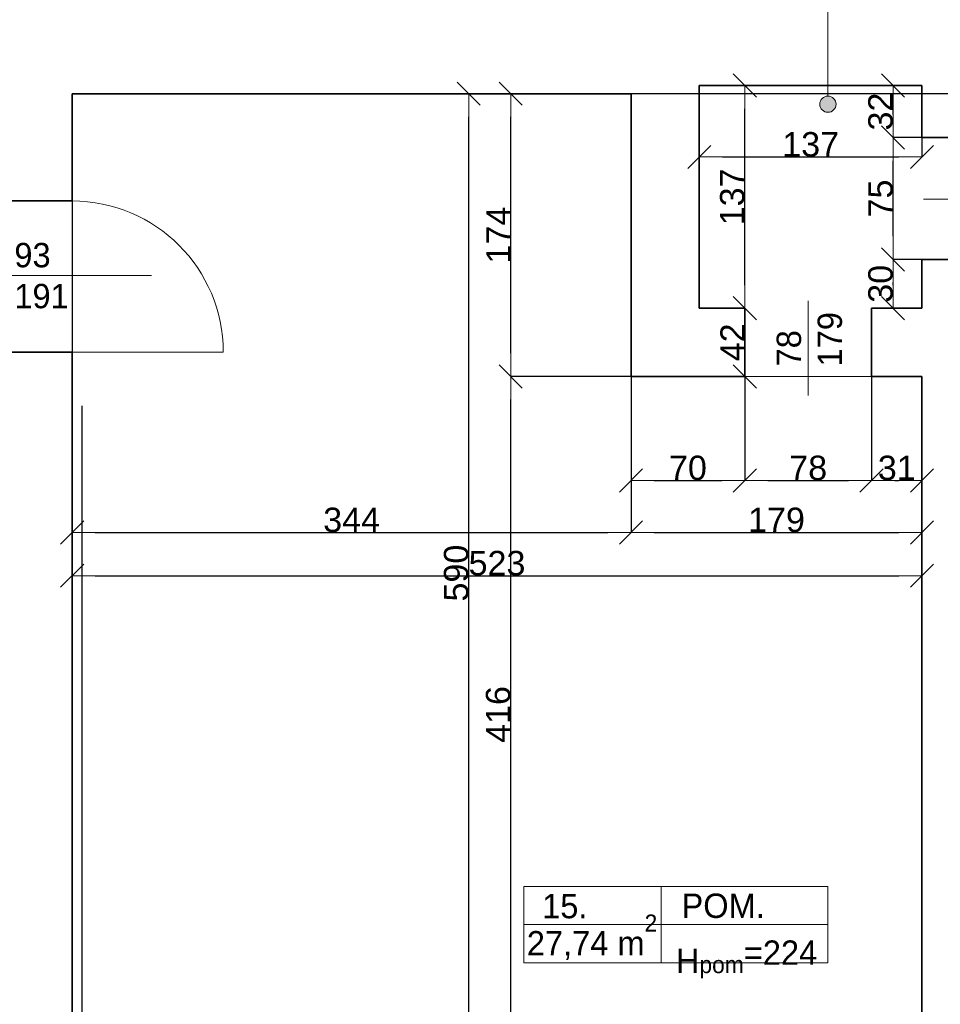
# Model space of a CAD drawing. Header units: metres. Extents: x 7506757 to 756746378, y 5735207 to 582114514.
# Tile 10 of 256: x 7534951 to 7540616, y 5795994 to 5802053. Entities that reach past the tile are written whole.
import ezdxf

# ---------------------------------------------------------------- set-up
doc = ezdxf.new("R2010")
doc.units = ezdxf.units.M
doc.header["$MEASUREMENT"] = 0
doc.header["$PDMODE"] = 2
doc.layers.get('0').update_dxf_attribs({"color": 250, "linetype": 'CONTINUOUS', "lineweight": 100, "plot": 0})
doc.layers.get('Defpoints').update_dxf_attribs({"linetype": 'CONTINUOUS'})
for name, color, linetype, lineweight in [('2D - Ogolne46', 7, 'CONTINUOUS', 18), ('7 - linia widok1', 7, 'CONTINUOUS', 13), ('ELEKTRYKA141', 7, 'CONTINUOUS', 0), ('M_OCIANA6', 5, 'CONTINUOUS', 35), ('M_OPISY1', 7, 'CONTINUOUS', 13), ('M_OPISY141', 7, 'CONTINUOUS', 0), ('opis1', 7, 'CONTINUOUS', 13)]:
    doc.layers.add(name, color=color, linetype=linetype, lineweight=lineweight)
doc.layers.add('M_OPISY', color=7, linetype='CONTINUOUS')
doc.layers.add('PWYMIAR', color=7, linetype='CONTINUOUS')
doc.styles.add('GENERATED_STYLE_1', font='arial.ttf')
doc.styles.add('GENERATED_STYLE_2', font='txt')
doc.dimstyles.new('GENERATED_STYLE__1', dxfattribs={"dimtxt": 150, "dimasz": 142.5, "dimexe": 0.18, "dimexo": 0, "dimgap": 0.09, "dimtad": 1, "dimdec": 0, "dimlfac": 0.1, "dimzin": 0, "dimdsep": 46, "dimtxsty": 'GENERATED_STYLE_1', "dimblk": 'ARROWHEAD_6', "dimblk1": 'ARROWHEAD_6', "dimblk2": 'ARROWHEAD_6', "dimcen": 0.09, "dimclrd": 251, "dimclre": 251, "dimclrt": 7, "dimazin": 0, "dimtfac": 1, "dimtdec": 4, "dimtmove": 0, "dimatfit": 3, "dimfxl": 0, "dimtolj": 1, "dimtzin": 0, "dimarcsym": 0})
doc.dimstyles.new('GENERATED_STYLE__2', dxfattribs={"dimtxt": 150, "dimasz": 142.5, "dimexe": 0.18, "dimexo": 0, "dimgap": 0.09, "dimtad": 1, "dimtih": 1, "dimtoh": 1, "dimdec": 0, "dimlfac": 0.1, "dimzin": 0, "dimdsep": 46, "dimtxsty": 'GENERATED_STYLE_1', "dimblk": 'ARROWHEAD_6', "dimblk1": 'ARROWHEAD_6', "dimblk2": 'ARROWHEAD_6', "dimcen": 0.09, "dimclrd": 251, "dimclre": 251, "dimclrt": 7, "dimazin": 0, "dimtfac": 1, "dimtdec": 4, "dimtmove": 0, "dimatfit": 3, "dimfxl": 0, "dimtolj": 1, "dimtzin": 0, "dimarcsym": 0})
doc.dimstyles.new('GENERATED_STYLE__3', dxfattribs={"dimtxt": 150, "dimasz": 142.5, "dimexe": 0.18, "dimexo": 0, "dimgap": 0.09, "dimtad": 1, "dimdec": 0, "dimlfac": 0.1, "dimzin": 0, "dimdsep": 46, "dimtxsty": 'GENERATED_STYLE_1', "dimblk": 'ARROWHEAD_6', "dimblk1": 'ARROWHEAD_6', "dimblk2": 'ARROWHEAD_6', "dimcen": 0.09, "dimclrd": 251, "dimclre": 251, "dimclrt": 7, "dimazin": 0, "dimtfac": 1, "dimtdec": 4, "dimtmove": 2, "dimatfit": 3, "dimfxl": 0, "dimtolj": 1, "dimtzin": 0, "dimarcsym": 0})
doc.dimstyles.new('GENERATED_STYLE__4', dxfattribs={"dimtxt": 150, "dimasz": 142.5, "dimexe": 0.18, "dimexo": 0, "dimgap": 0.09, "dimtad": 1, "dimtih": 1, "dimtoh": 1, "dimdec": 0, "dimlfac": 0.1, "dimzin": 0, "dimdsep": 46, "dimtxsty": 'GENERATED_STYLE_1', "dimblk": 'ARROWHEAD_6', "dimblk1": 'ARROWHEAD_6', "dimblk2": 'ARROWHEAD_6', "dimcen": 0.09, "dimclrd": 251, "dimclre": 251, "dimclrt": 7, "dimazin": 0, "dimtfac": 1, "dimtdec": 4, "dimtmove": 2, "dimatfit": 3, "dimfxl": 0, "dimtolj": 1, "dimtzin": 0, "dimarcsym": 0})

# ---------------------------------------------------------------- blocks, each defined once
blk = doc.blocks.new('Linia_18', base_point=(598796, 251956.9))
at = {"layer": 'M_OPISY1', "linetype": 'Continuous'}
blk.add_hatch(color=256, dxfattribs=at).paths.add_polyline_path([(598846, 250553.7), (598842.2, 250572.8), (598831.3, 250589), (598815.1, 250599.9), (598796, 250603.7), (598776.8, 250599.9), (598760.6, 250589), (598749.8, 250572.8), (598746, 250553.7), (598749.8, 250534.5), (598760.6, 250518.3), (598776.8, 250507.5), (598796, 250503.7), (598815.1, 250507.5), (598831.3, 250518.3), (598842.2, 250534.5)], flags=0)
blk.add_circle((598796, 250553.7), 50, dxfattribs=at)
at = {"layer": 'M_OPISY141', "linetype": 'Continuous'}
blk.add_line((598796, 251956.9), (598796, 250603.7), dxfattribs=at)
blk = doc.blocks.new('ARROWHEAD_6')
at = {"color": 0, "linetype": 'Continuous', "lineweight": 0}
for p, q in [((-0.5, -0.5), (0.5, 0.5)), ((0, 0), (-1, 0))]:
    blk.add_line(p, q, dxfattribs=at)
blk = doc.blocks.new('*D3989')
at = {"layer": 'Defpoints', "color": 0, "linetype": 'Continuous', "transparency": 16777216}
for p in [(7535273.4, 5801597.5), (7537714.4, 5801597.5), (7535273.4, 5795697.5)]:
    blk.add_point(p, dxfattribs=at)
at = {"layer": 'PWYMIAR', "color": 251, "linetype": 'Continuous', "lineweight": -2, "transparency": 16777216}
for p, q in [((7535273.4, 5801597.5), (7537714.6, 5801597.5)), ((7537714.4, 5795840), (7537714.4, 5801455)), ((7535273.4, 5795697.5), (7537714.6, 5795697.5))]:
    blk.add_line(p, q, dxfattribs=at)
at = {"layer": 'PWYMIAR', "color": 251, "linetype": 'Continuous', "lineweight": -2, "transparency": 16777216, "xscale": 142.5, "yscale": 142.5, "zscale": 142.5}
for p, rotation in [((7537714.4, 5801597.5), 90), ((7537714.4, 5795697.5), 270)]:
    blk.add_blockref('ARROWHEAD_6', p, dxfattribs=dict(at, rotation=rotation))
at = {"layer": 'PWYMIAR', "color": 7, "linetype": 'Continuous', "lineweight": 13, "transparency": 16777216, "insert": (7537637.7, 5798647.5), "char_height": 150, "attachment_point": 5, "rotation": 90, "style": 'GENERATED_STYLE_1'}
blk.add_mtext('\\A1;590', dxfattribs=at)
blk = doc.blocks.new('*D3990')
at = {"layer": 'Defpoints', "color": 0, "linetype": 'Continuous', "transparency": 16777216}
for p in [(7537972.6, 5799857.5), (7538713.4, 5799857.5), (7540503.4, 5795697.5)]:
    blk.add_point(p, dxfattribs=at)
at = {"layer": 'PWYMIAR', "color": 251, "linetype": 'Continuous', "lineweight": -2, "transparency": 16777216}
for p, q in [((7538713.4, 5799857.5), (7537972.4, 5799857.5)), ((7537972.6, 5795840), (7537972.6, 5799715)), ((7540503.4, 5795697.5), (7537972.4, 5795697.5))]:
    blk.add_line(p, q, dxfattribs=at)
at = {"layer": 'PWYMIAR', "color": 251, "linetype": 'Continuous', "lineweight": -2, "transparency": 16777216, "xscale": 142.5, "yscale": 142.5, "zscale": 142.5}
for p, rotation in [((7537972.6, 5799857.5), 90), ((7537972.6, 5795697.5), 270)]:
    blk.add_blockref('ARROWHEAD_6', p, dxfattribs=dict(at, rotation=rotation))
at = {"layer": 'PWYMIAR', "color": 7, "linetype": 'Continuous', "lineweight": 13, "transparency": 16777216, "insert": (7537895.9, 5797777.5), "char_height": 150, "attachment_point": 5, "rotation": 90, "style": 'GENERATED_STYLE_1'}
blk.add_mtext('\\A1;416', dxfattribs=at)
blk = doc.blocks.new('*D3991')
at = {"layer": 'Defpoints', "color": 0, "linetype": 'Continuous', "transparency": 16777216}
for p in [(7537972.6, 5801597.5), (7544013.4, 5801597.5), (7538713.4, 5799857.5)]:
    blk.add_point(p, dxfattribs=at)
at = {"layer": 'PWYMIAR', "color": 251, "linetype": 'Continuous', "lineweight": -2, "transparency": 16777216}
for p, q in [((7544013.4, 5801597.5), (7537972.4, 5801597.5)), ((7537972.6, 5800000), (7537972.6, 5801455)), ((7538713.4, 5799857.5), (7537972.4, 5799857.5))]:
    blk.add_line(p, q, dxfattribs=at)
at = {"layer": 'PWYMIAR', "color": 251, "linetype": 'Continuous', "lineweight": -2, "transparency": 16777216, "xscale": 142.5, "yscale": 142.5, "zscale": 142.5}
for p, rotation in [((7537972.6, 5801597.5), 90), ((7537972.6, 5799857.5), 270)]:
    blk.add_blockref('ARROWHEAD_6', p, dxfattribs=dict(at, rotation=rotation))
at = {"layer": 'PWYMIAR', "color": 7, "linetype": 'Continuous', "lineweight": 13, "transparency": 16777216, "insert": (7537897.2, 5800727.5), "char_height": 150, "attachment_point": 5, "rotation": 90, "style": 'GENERATED_STYLE_1'}
blk.add_mtext('\\A1;174', dxfattribs=at)
blk = doc.blocks.new('*D3992')
at = {"layer": 'Defpoints', "color": 0, "linetype": 'Continuous', "transparency": 16777216}
for p in [(7535273.4, 5801597.5), (7538713.4, 5799857.5), (7538713.4, 5798897.5)]:
    blk.add_point(p, dxfattribs=at)
at = {"layer": 'PWYMIAR', "color": 251, "linetype": 'Continuous', "lineweight": -2, "transparency": 16777216}
for p, q in [((7535273.4, 5801597.5), (7535273.4, 5798897.3)), ((7538713.4, 5799857.5), (7538713.4, 5798897.3)), ((7535415.9, 5798897.5), (7538570.9, 5798897.5))]:
    blk.add_line(p, q, dxfattribs=at)
at = {"layer": 'PWYMIAR', "color": 251, "linetype": 'Continuous', "lineweight": -2, "transparency": 16777216, "xscale": 142.5, "yscale": 142.5, "zscale": 142.5, "rotation": 180}
blk.add_blockref('ARROWHEAD_6', (7535273.4, 5798897.5), dxfattribs=at)
at = {"layer": 'PWYMIAR', "color": 251, "linetype": 'Continuous', "lineweight": -2, "transparency": 16777216, "xscale": 142.5, "yscale": 142.5, "zscale": 142.5}
blk.add_blockref('ARROWHEAD_6', (7538713.4, 5798897.5), dxfattribs=at)
at = {"layer": 'PWYMIAR', "color": 7, "linetype": 'Continuous', "lineweight": 13, "transparency": 16777216, "insert": (7536993.4, 5798974.2), "char_height": 150, "attachment_point": 5, "style": 'GENERATED_STYLE_1'}
blk.add_mtext('\\A1;344', dxfattribs=at)
blk = doc.blocks.new('*D3993')
at = {"layer": 'Defpoints', "color": 0, "linetype": 'Continuous', "transparency": 16777216}
for p in [(7538713.4, 5799857.5), (7540503.4, 5799857.5), (7540503.4, 5798897.5)]:
    blk.add_point(p, dxfattribs=at)
at = {"layer": 'PWYMIAR', "color": 251, "linetype": 'Continuous', "lineweight": -2, "transparency": 16777216}
for p, q in [((7538713.4, 5799857.5), (7538713.4, 5798897.3)), ((7540503.4, 5799857.5), (7540503.4, 5798897.3)), ((7538855.9, 5798897.5), (7540360.9, 5798897.5))]:
    blk.add_line(p, q, dxfattribs=at)
at = {"layer": 'PWYMIAR', "color": 251, "linetype": 'Continuous', "lineweight": -2, "transparency": 16777216, "xscale": 142.5, "yscale": 142.5, "zscale": 142.5, "rotation": 180}
blk.add_blockref('ARROWHEAD_6', (7538713.4, 5798897.5), dxfattribs=at)
at = {"layer": 'PWYMIAR', "color": 251, "linetype": 'Continuous', "lineweight": -2, "transparency": 16777216, "xscale": 142.5, "yscale": 142.5, "zscale": 142.5}
blk.add_blockref('ARROWHEAD_6', (7540503.4, 5798897.5), dxfattribs=at)
at = {"layer": 'PWYMIAR', "color": 7, "linetype": 'Continuous', "lineweight": 13, "transparency": 16777216, "insert": (7539608.4, 5798974.2), "char_height": 150, "attachment_point": 5, "style": 'GENERATED_STYLE_1'}
blk.add_mtext('\\A1;179', dxfattribs=at)
blk = doc.blocks.new('*D3994')
at = {"layer": 'Defpoints', "color": 0, "linetype": 'Continuous', "transparency": 16777216}
for p in [(7535273.4, 5801597.5), (7540503.4, 5799857.5), (7540503.4, 5798631.2)]:
    blk.add_point(p, dxfattribs=at)
at = {"layer": 'PWYMIAR', "color": 251, "linetype": 'Continuous', "lineweight": -2, "transparency": 16777216}
for p, q in [((7535273.4, 5801597.5), (7535273.4, 5798631)), ((7540503.4, 5799857.5), (7540503.4, 5798631)), ((7535415.9, 5798631.2), (7540360.9, 5798631.2))]:
    blk.add_line(p, q, dxfattribs=at)
at = {"layer": 'PWYMIAR', "color": 251, "linetype": 'Continuous', "lineweight": -2, "transparency": 16777216, "xscale": 142.5, "yscale": 142.5, "zscale": 142.5, "rotation": 180}
blk.add_blockref('ARROWHEAD_6', (7535273.4, 5798631.2), dxfattribs=at)
at = {"layer": 'PWYMIAR', "color": 251, "linetype": 'Continuous', "lineweight": -2, "transparency": 16777216, "xscale": 142.5, "yscale": 142.5, "zscale": 142.5}
blk.add_blockref('ARROWHEAD_6', (7540503.4, 5798631.2), dxfattribs=at)
at = {"layer": 'PWYMIAR', "color": 7, "linetype": 'Continuous', "lineweight": 13, "transparency": 16777216, "insert": (7537888.4, 5798707.9), "char_height": 150, "attachment_point": 5, "style": 'GENERATED_STYLE_1'}
blk.add_mtext('\\A1;523', dxfattribs=at)
blk = doc.blocks.new('*D3995')
at = {"layer": 'Defpoints', "color": 0, "linetype": 'Continuous', "transparency": 16777216}
for p in [(7538713.4, 5799857.5), (7539413.4, 5799857.5), (7539413.4, 5799217.3)]:
    blk.add_point(p, dxfattribs=at)
at = {"layer": 'PWYMIAR', "color": 251, "linetype": 'Continuous', "lineweight": -2, "transparency": 16777216}
for p, q in [((7538713.4, 5799857.5), (7538713.4, 5799217.1)), ((7539413.4, 5799857.5), (7539413.4, 5799217.1)), ((7538855.9, 5799217.3), (7539270.9, 5799217.3))]:
    blk.add_line(p, q, dxfattribs=at)
at = {"layer": 'PWYMIAR', "color": 251, "linetype": 'Continuous', "lineweight": -2, "transparency": 16777216, "xscale": 142.5, "yscale": 142.5, "zscale": 142.5, "rotation": 180}
blk.add_blockref('ARROWHEAD_6', (7538713.4, 5799217.3), dxfattribs=at)
at = {"layer": 'PWYMIAR', "color": 251, "linetype": 'Continuous', "lineweight": -2, "transparency": 16777216, "xscale": 142.5, "yscale": 142.5, "zscale": 142.5}
blk.add_blockref('ARROWHEAD_6', (7539413.4, 5799217.3), dxfattribs=at)
at = {"layer": 'PWYMIAR', "color": 7, "linetype": 'Continuous', "lineweight": 13, "transparency": 16777216, "insert": (7539063.4, 5799294), "char_height": 150, "attachment_point": 5, "style": 'GENERATED_STYLE_1'}
blk.add_mtext('\\A1;70', dxfattribs=at)
blk = doc.blocks.new('*D3996')
at = {"layer": 'Defpoints', "color": 0, "linetype": 'Continuous', "transparency": 16777216}
for p in [(7539413.4, 5799857.5), (7540193.4, 5799857.5), (7540193.4, 5799217.3)]:
    blk.add_point(p, dxfattribs=at)
at = {"layer": 'PWYMIAR', "color": 251, "linetype": 'Continuous', "lineweight": -2, "transparency": 16777216}
for p, q in [((7539413.4, 5799857.5), (7539413.4, 5799217.1)), ((7540193.4, 5799857.5), (7540193.4, 5799217.1)), ((7539555.9, 5799217.3), (7540050.9, 5799217.3))]:
    blk.add_line(p, q, dxfattribs=at)
at = {"layer": 'PWYMIAR', "color": 251, "linetype": 'Continuous', "lineweight": -2, "transparency": 16777216, "xscale": 142.5, "yscale": 142.5, "zscale": 142.5, "rotation": 180}
blk.add_blockref('ARROWHEAD_6', (7539413.4, 5799217.3), dxfattribs=at)
at = {"layer": 'PWYMIAR', "color": 251, "linetype": 'Continuous', "lineweight": -2, "transparency": 16777216, "xscale": 142.5, "yscale": 142.5, "zscale": 142.5}
blk.add_blockref('ARROWHEAD_6', (7540193.4, 5799217.3), dxfattribs=at)
at = {"layer": 'PWYMIAR', "color": 7, "linetype": 'Continuous', "lineweight": 13, "transparency": 16777216, "insert": (7539803.4, 5799294), "char_height": 150, "attachment_point": 5, "style": 'GENERATED_STYLE_1'}
blk.add_mtext('\\A1;78', dxfattribs=at)
blk = doc.blocks.new('*D3997')
at = {"layer": 'Defpoints', "color": 0, "linetype": 'Continuous', "transparency": 16777216}
for p in [(7540193.4, 5799857.5), (7540503.4, 5799857.5), (7540503.4, 5799217.3)]:
    blk.add_point(p, dxfattribs=at)
at = {"layer": 'PWYMIAR', "color": 251, "linetype": 'Continuous', "lineweight": -2, "transparency": 16777216}
for p, q in [((7540193.4, 5799857.5), (7540193.4, 5799217.1)), ((7540503.4, 5799857.5), (7540503.4, 5799217.1)), ((7540335.9, 5799217.3), (7540360.9, 5799217.3))]:
    blk.add_line(p, q, dxfattribs=at)
at = {"layer": 'PWYMIAR', "color": 251, "linetype": 'Continuous', "lineweight": -2, "transparency": 16777216, "xscale": 142.5, "yscale": 142.5, "zscale": 142.5, "rotation": 180}
blk.add_blockref('ARROWHEAD_6', (7540193.4, 5799217.3), dxfattribs=at)
at = {"layer": 'PWYMIAR', "color": 251, "linetype": 'Continuous', "lineweight": -2, "transparency": 16777216, "xscale": 142.5, "yscale": 142.5, "zscale": 142.5}
blk.add_blockref('ARROWHEAD_6', (7540503.4, 5799217.3), dxfattribs=at)
at = {"layer": 'PWYMIAR', "color": 7, "linetype": 'Continuous', "lineweight": 13, "transparency": 16777216, "insert": (7540348.4, 5799294), "char_height": 150, "attachment_point": 5, "style": 'GENERATED_STYLE_1'}
blk.add_mtext('\\A1;31', dxfattribs=at)
blk = doc.blocks.new('*D3998')
at = {"layer": 'Defpoints', "color": 0, "linetype": 'Continuous', "transparency": 16777216}
for p in [(7540325.7, 5800577.5), (7540503.4, 5800577.5), (7540503.4, 5800277.5)]:
    blk.add_point(p, dxfattribs=at)
at = {"layer": 'PWYMIAR', "color": 251, "linetype": 'Continuous', "lineweight": -2, "transparency": 16777216}
for p, q in [((7540503.4, 5800577.5), (7540325.5, 5800577.5)), ((7540325.7, 5800420), (7540325.7, 5800435)), ((7540503.4, 5800277.5), (7540325.5, 5800277.5))]:
    blk.add_line(p, q, dxfattribs=at)
at = {"layer": 'PWYMIAR', "color": 251, "linetype": 'Continuous', "lineweight": -2, "transparency": 16777216, "xscale": 142.5, "yscale": 142.5, "zscale": 142.5}
for p, rotation in [((7540325.7, 5800577.5), 90), ((7540325.7, 5800277.5), 270)]:
    blk.add_blockref('ARROWHEAD_6', p, dxfattribs=dict(at, rotation=rotation))
at = {"layer": 'PWYMIAR', "color": 7, "linetype": 'Continuous', "lineweight": 13, "transparency": 16777216, "insert": (7540249, 5800427.5), "char_height": 150, "attachment_point": 5, "rotation": 90, "style": 'GENERATED_STYLE_1'}
blk.add_mtext('\\A1;30', dxfattribs=at)
blk = doc.blocks.new('*D3999')
at = {"layer": 'Defpoints', "color": 0, "linetype": 'Continuous', "transparency": 16777216}
for p in [(7540325.7, 5801327.5), (7540503.4, 5801327.5), (7540503.4, 5800577.5)]:
    blk.add_point(p, dxfattribs=at)
at = {"layer": 'PWYMIAR', "color": 251, "linetype": 'Continuous', "lineweight": -2, "transparency": 16777216}
for p, q in [((7540503.4, 5801327.5), (7540325.5, 5801327.5)), ((7540325.7, 5800720), (7540325.7, 5801185)), ((7540503.4, 5800577.5), (7540325.5, 5800577.5))]:
    blk.add_line(p, q, dxfattribs=at)
at = {"layer": 'PWYMIAR', "color": 251, "linetype": 'Continuous', "lineweight": -2, "transparency": 16777216, "xscale": 142.5, "yscale": 142.5, "zscale": 142.5}
for p, rotation in [((7540325.7, 5801327.5), 90), ((7540325.7, 5800577.5), 270)]:
    blk.add_blockref('ARROWHEAD_6', p, dxfattribs=dict(at, rotation=rotation))
at = {"layer": 'PWYMIAR', "color": 7, "linetype": 'Continuous', "lineweight": 13, "transparency": 16777216, "insert": (7540249.3, 5800952.5), "char_height": 150, "attachment_point": 5, "rotation": 90, "style": 'GENERATED_STYLE_1'}
blk.add_mtext('\\A1;75', dxfattribs=at)
blk = doc.blocks.new('*D4000')
at = {"layer": 'Defpoints', "color": 0, "linetype": 'Continuous', "transparency": 16777216}
for p in [(7540325.7, 5801647.5), (7540503.4, 5801647.5), (7540503.4, 5801327.5)]:
    blk.add_point(p, dxfattribs=at)
at = {"layer": 'PWYMIAR', "color": 251, "linetype": 'Continuous', "lineweight": -2, "transparency": 16777216}
for p, q in [((7540503.4, 5801647.5), (7540325.5, 5801647.5)), ((7540325.7, 5801470), (7540325.7, 5801505)), ((7540503.4, 5801327.5), (7540325.5, 5801327.5))]:
    blk.add_line(p, q, dxfattribs=at)
at = {"layer": 'PWYMIAR', "color": 251, "linetype": 'Continuous', "lineweight": -2, "transparency": 16777216, "xscale": 142.5, "yscale": 142.5, "zscale": 142.5}
for p, rotation in [((7540325.7, 5801647.5), 90), ((7540325.7, 5801327.5), 270)]:
    blk.add_blockref('ARROWHEAD_6', p, dxfattribs=dict(at, rotation=rotation))
at = {"layer": 'PWYMIAR', "color": 7, "linetype": 'Continuous', "lineweight": 13, "transparency": 16777216, "insert": (7540249, 5801487.5), "char_height": 150, "attachment_point": 5, "rotation": 90, "style": 'GENERATED_STYLE_1'}
blk.add_mtext('\\A1;32', dxfattribs=at)
blk = doc.blocks.new('*D4001')
at = {"layer": 'Defpoints', "color": 0, "linetype": 'Continuous', "transparency": 16777216}
for p in [(7539133.4, 5801647.5), (7540503.4, 5801647.5), (7540503.4, 5801208.3)]:
    blk.add_point(p, dxfattribs=at)
at = {"layer": 'PWYMIAR', "color": 251, "linetype": 'Continuous', "lineweight": -2, "transparency": 16777216}
for p, q in [((7539133.4, 5801647.5), (7539133.4, 5801208.1)), ((7540503.4, 5801647.5), (7540503.4, 5801208.1)), ((7539275.9, 5801208.3), (7540360.9, 5801208.3))]:
    blk.add_line(p, q, dxfattribs=at)
at = {"layer": 'PWYMIAR', "color": 251, "linetype": 'Continuous', "lineweight": -2, "transparency": 16777216, "xscale": 142.5, "yscale": 142.5, "zscale": 142.5, "rotation": 180}
blk.add_blockref('ARROWHEAD_6', (7539133.4, 5801208.3), dxfattribs=at)
at = {"layer": 'PWYMIAR', "color": 251, "linetype": 'Continuous', "lineweight": -2, "transparency": 16777216, "xscale": 142.5, "yscale": 142.5, "zscale": 142.5}
blk.add_blockref('ARROWHEAD_6', (7540503.4, 5801208.3), dxfattribs=at)
at = {"layer": 'PWYMIAR', "color": 7, "linetype": 'Continuous', "lineweight": 13, "transparency": 16777216, "insert": (7539818.4, 5801285), "char_height": 150, "attachment_point": 5, "style": 'GENERATED_STYLE_1'}
blk.add_mtext('\\A1;137', dxfattribs=at)
blk = doc.blocks.new('*D4002')
at = {"layer": 'Defpoints', "color": 0, "linetype": 'Continuous', "transparency": 16777216}
for p in [(7539133.4, 5800277.5), (7539413.4, 5800277.5), (7538713.4, 5799857.5)]:
    blk.add_point(p, dxfattribs=at)
at = {"layer": 'PWYMIAR', "color": 251, "linetype": 'Continuous', "lineweight": -2, "transparency": 16777216}
for p, q in [((7539133.4, 5800277.5), (7539413.6, 5800277.5)), ((7539413.4, 5800000), (7539413.4, 5800135)), ((7538713.4, 5799857.5), (7539413.6, 5799857.5))]:
    blk.add_line(p, q, dxfattribs=at)
at = {"layer": 'PWYMIAR', "color": 251, "linetype": 'Continuous', "lineweight": -2, "transparency": 16777216, "xscale": 142.5, "yscale": 142.5, "zscale": 142.5}
for p, rotation in [((7539413.4, 5800277.5), 90), ((7539413.4, 5799857.5), 270)]:
    blk.add_blockref('ARROWHEAD_6', p, dxfattribs=dict(at, rotation=rotation))
at = {"layer": 'PWYMIAR', "color": 7, "linetype": 'Continuous', "lineweight": 13, "transparency": 16777216, "insert": (7539338, 5800067.5), "char_height": 150, "attachment_point": 5, "rotation": 90, "style": 'GENERATED_STYLE_1'}
blk.add_mtext('\\A1;42', dxfattribs=at)
blk = doc.blocks.new('*D4003')
at = {"layer": 'Defpoints', "color": 0, "linetype": 'Continuous', "transparency": 16777216}
for p in [(7539133.4, 5801647.5), (7539413.4, 5801647.5), (7539133.4, 5800277.5)]:
    blk.add_point(p, dxfattribs=at)
at = {"layer": 'PWYMIAR', "color": 251, "linetype": 'Continuous', "lineweight": -2, "transparency": 16777216}
for p, q in [((7539133.4, 5801647.5), (7539413.6, 5801647.5)), ((7539413.4, 5800420), (7539413.4, 5801505)), ((7539133.4, 5800277.5), (7539413.6, 5800277.5))]:
    blk.add_line(p, q, dxfattribs=at)
at = {"layer": 'PWYMIAR', "color": 251, "linetype": 'Continuous', "lineweight": -2, "transparency": 16777216, "xscale": 142.5, "yscale": 142.5, "zscale": 142.5}
for p, rotation in [((7539413.4, 5801647.5), 90), ((7539413.4, 5800277.5), 270)]:
    blk.add_blockref('ARROWHEAD_6', p, dxfattribs=dict(at, rotation=rotation))
at = {"layer": 'PWYMIAR', "color": 7, "linetype": 'Continuous', "lineweight": 13, "transparency": 16777216, "insert": (7539336.7, 5800962.5), "char_height": 150, "attachment_point": 5, "rotation": 90, "style": 'GENERATED_STYLE_1'}
blk.add_mtext('\\A1;137', dxfattribs=at)
blk = doc.blocks.new('*D4149')
at = {"layer": 'Defpoints', "color": 0, "linetype": 'Continuous', "transparency": 16777216}
for p in [(7535333.4, 5799677), (7534383.4, 5792984.4), (7535333.4, 5789192.4)]:
    blk.add_point(p, dxfattribs=at)
at = {"layer": 'PWYMIAR', "color": 251, "linetype": 'Continuous', "lineweight": -2, "transparency": 16777216}
for p, q in [((7535333.4, 5799677), (7535333.4, 5789192.2)), ((7534383.4, 5792984.4), (7534383.4, 5789192.2)), ((7534525.9, 5789192.4), (7535190.9, 5789192.4))]:
    blk.add_line(p, q, dxfattribs=at)
at = {"layer": 'PWYMIAR', "color": 251, "linetype": 'Continuous', "lineweight": -2, "transparency": 16777216, "xscale": 142.5, "yscale": 142.5, "zscale": 142.5, "rotation": 180}
blk.add_blockref('ARROWHEAD_6', (7534383.4, 5789192.4), dxfattribs=at)
at = {"layer": 'PWYMIAR', "color": 251, "linetype": 'Continuous', "lineweight": -2, "transparency": 16777216, "xscale": 142.5, "yscale": 142.5, "zscale": 142.5}
blk.add_blockref('ARROWHEAD_6', (7535333.4, 5789192.4), dxfattribs=at)
at = {"layer": 'PWYMIAR', "color": 7, "linetype": 'Continuous', "lineweight": 13, "transparency": 16777216, "insert": (7534858.4, 5789269.1), "char_height": 150, "attachment_point": 5, "style": 'GENERATED_STYLE_1'}
blk.add_mtext('\\A1;95', dxfattribs=at)
blk = doc.blocks.new('*D4150')
at = {"layer": 'Defpoints', "color": 0, "linetype": 'Continuous', "transparency": 16777216}
for p in [(7535333.4, 5799677), (7540503.4, 5795904.4), (7540503.4, 5789192.4)]:
    blk.add_point(p, dxfattribs=at)
at = {"layer": 'PWYMIAR', "color": 251, "linetype": 'Continuous', "lineweight": -2, "transparency": 16777216}
for p, q in [((7535333.4, 5799677), (7535333.4, 5789192.2)), ((7540503.4, 5795904.4), (7540503.4, 5789192.2)), ((7535475.9, 5789192.4), (7540360.9, 5789192.4))]:
    blk.add_line(p, q, dxfattribs=at)
at = {"layer": 'PWYMIAR', "color": 251, "linetype": 'Continuous', "lineweight": -2, "transparency": 16777216, "xscale": 142.5, "yscale": 142.5, "zscale": 142.5, "rotation": 180}
blk.add_blockref('ARROWHEAD_6', (7535333.4, 5789192.4), dxfattribs=at)
at = {"layer": 'PWYMIAR', "color": 251, "linetype": 'Continuous', "lineweight": -2, "transparency": 16777216, "xscale": 142.5, "yscale": 142.5, "zscale": 142.5}
blk.add_blockref('ARROWHEAD_6', (7540503.4, 5789192.4), dxfattribs=at)
at = {"layer": 'PWYMIAR', "color": 7, "linetype": 'Continuous', "lineweight": 13, "transparency": 16777216, "insert": (7537918.4, 5789269.1), "char_height": 150, "attachment_point": 5, "style": 'GENERATED_STYLE_1'}
blk.add_mtext('\\A1;517', dxfattribs=at)

msp = doc.modelspace()

# ---------------------------------------------------------------- linework, layer by layer
at = {"layer": '7 - linia widok1', "linetype": 'Continuous'}
for p, q in [((7540513.4, 5800949), (7541417.1, 5800948.9)), ((7534713.4, 5800478.3), (7535762.3, 5800478.3)), ((7539803.4, 5799740.9), (7539803.4, 5800322.7))]:
    msp.add_line(p, q, dxfattribs=at)
at = {"layer": 'ELEKTRYKA141', "linetype": 'Continuous'}
msp.add_line((7535273.4, 5800007.5), (7536203.4, 5800007.5), dxfattribs=at)
at = {"layer": 'ELEKTRYKA141'}
msp.add_line((7539413.4, 5799857.5), (7540193.4, 5799857.5), dxfattribs=at)
at = {"layer": 'ELEKTRYKA141', "linetype": 'Continuous'}
msp.add_arc((7535273.4, 5800007.5), 930, 0, 90, dxfattribs=at)
at = {"layer": 'M_OCIANA6', "linetype": 'Continuous'}
for p, q in [((7539133.4, 5800277.5), (7539133.4, 5801647.5)), ((7539133.4, 5801647.5), (7540503.4, 5801647.5)), ((7540503.4, 5801327.5), (7540503.4, 5801647.5)), ((7535273.4, 5800937.5), (7535273.4, 5801597.5)), ((7538713.4, 5801597.5), (7535273.4, 5801597.5)), ((7535273.4, 5801597.5), (7538713.4, 5801597.5)), ((7538713.4, 5801597.5), (7538713.4, 5799857.5)), ((7540503.4, 5801327.5), (7541073.4, 5801327.5)), ((7535273.4, 5800937.5), (7534673.4, 5800937.5)), ((7540503.4, 5800577.5), (7540503.4, 5800277.5)), ((7540503.4, 5800577.5), (7541073.4, 5800577.5)), ((7539413.4, 5800277.5), (7539133.4, 5800277.5)), ((7539413.4, 5800277.5), (7539413.4, 5799857.5)), ((7540503.4, 5800277.5), (7540193.4, 5800277.5)), ((7540193.4, 5800277.5), (7540193.4, 5799857.5)), ((7535273.4, 5800007.5), (7534673.4, 5800007.5)), ((7535273.4, 5795697.5), (7535273.4, 5800007.5)), ((7539413.4, 5799857.5), (7538713.4, 5799857.5)), ((7540503.4, 5799857.5), (7540193.4, 5799857.5)), ((7540503.4, 5799857.5), (7540503.4, 5795697.5))]:
    msp.add_line(p, q, dxfattribs=at)
at = {"layer": 'M_OPISY141', "linetype": 'Continuous'}
for p, q in [((7538053.6, 5796719.9), (7539924.6, 5796719.9)), ((7538053.6, 5796248.7), (7538053.6, 5796719.9)), ((7538898.2, 5796719.9), (7538898.2, 5796248.7)), ((7539924.6, 5796719.9), (7539924.6, 5796248.7)), ((7538053.6, 5796484.3), (7539924.6, 5796484.3)), ((7539924.6, 5796248.7), (7538053.6, 5796248.7))]:
    msp.add_line(p, q, dxfattribs=at)

# ---------------------------------------------------------------- block references
at = {"layer": 'M_OPISY', "linetype": 'Continuous'}
msp.add_blockref('Linia_18', (7539924.6, 5802936), dxfattribs=at)

# ---------------------------------------------------------------- texts
at = {"layer": '2D - Ogolne46', "linetype": 'Continuous', "insert": (7538071.8, 5796266.7), "char_height": 150, "attachment_point": 7, "style": 'GENERATED_STYLE_2'}
msp.add_mtext('{27,74 m\\A1{\\H0.7x;\\S2^  ;}}', dxfattribs=at)
at = {"layer": 'opis1', "linetype": 'Continuous', "char_height": 150, "attachment_point": 1, "line_spacing_factor": 1.007581, "style": 'GENERATED_STYLE_2'}
for s, insert, width, rotation in [('{93\\P191}', (7534918.1, 5800679.1), 859.483, 359.99638), ('{78\\P179}', (7539609.4, 5799919.1), 444.439, 90)]:
    msp.add_mtext(s, dxfattribs=dict(at, insert=insert, width=width, rotation=rotation))
at = {"layer": 'opis1', "linetype": 'Continuous', "char_height": 150, "attachment_point": 1, "style": 'GENERATED_STYLE_2'}
for s, insert in [('{POM.}', (7539023.8, 5796675.6)), ('{15.}', (7538166.1, 5796673.6)), ('{H\\A1{\\H0.7x;\\S ^ pom;}=224}', (7538989.1, 5796438))]:
    msp.add_mtext(s, dxfattribs=dict(at, insert=insert))

# ---------------------------------------------------------------- dimensions: what is measured, and where the dimension line sits
at = {"layer": 'PWYMIAR', "color": 251, "linetype": 'Continuous', "lineweight": 13}
for base, p1, p2, dimstyle, picture, middle in [((7539413.4, 5801647.5), (7539133.4, 5800277.5), (7539133.4, 5801647.5), 'GENERATED_STYLE__1', '*D4003', (7539336.7, 5800962.5)), ((7540325.7, 5801647.5), (7540503.4, 5801327.5), (7540503.4, 5801647.5), 'GENERATED_STYLE__3', '*D4000', (7540249, 5801487.5)), ((7537714.4, 5801597.5), (7535273.4, 5795697.5), (7535273.4, 5801597.5), 'GENERATED_STYLE__3', '*D3989', (7537637.7, 5798647.5)), ((7537972.6, 5801597.5), (7538713.4, 5799857.5), (7544013.4, 5801597.5), 'GENERATED_STYLE__1', '*D3991', (7537897.2, 5800727.5)), ((7540325.7, 5801327.5), (7540503.4, 5800577.5), (7540503.4, 5801327.5), 'GENERATED_STYLE__1', '*D3999', (7540249.3, 5800952.5)), ((7540325.7, 5800577.5), (7540503.4, 5800277.5), (7540503.4, 5800577.5), 'GENERATED_STYLE__3', '*D3998', (7540249, 5800427.5)), ((7539413.4, 5800277.5), (7538713.4, 5799857.5), (7539133.4, 5800277.5), 'GENERATED_STYLE__1', '*D4002', (7539338, 5800067.5)), ((7537972.6, 5799857.5), (7540503.4, 5795697.5), (7538713.4, 5799857.5), 'GENERATED_STYLE__1', '*D3990', (7537895.9, 5797777.5))]:
    dim = msp.add_linear_dim(base=base, p1=p1, p2=p2, angle=90, dimstyle=dimstyle, dxfattribs=at)
    dim.commit()
    dim.dimension.update_dxf_attribs({"geometry": picture, "text_midpoint": middle})
for base, p1, p2, dimstyle, picture, middle in [((7540503.4, 5801208.3), (7539133.4, 5801647.5), (7540503.4, 5801647.5), 'GENERATED_STYLE__2', '*D4001', (7539818.4, 5801285)), ((7538713.4, 5798897.5), (7535273.4, 5801597.5), (7538713.4, 5799857.5), 'GENERATED_STYLE__2', '*D3992', (7536993.4, 5798974.2)), ((7540503.4, 5798631.2), (7535273.4, 5801597.5), (7540503.4, 5799857.5), 'GENERATED_STYLE__4', '*D3994', (7537888.4, 5798707.9)), ((7540503.4, 5798897.5), (7538713.4, 5799857.5), (7540503.4, 5799857.5), 'GENERATED_STYLE__2', '*D3993', (7539608.4, 5798974.2)), ((7539413.4, 5799217.3), (7538713.4, 5799857.5), (7539413.4, 5799857.5), 'GENERATED_STYLE__2', '*D3995', (7539063.4, 5799294)), ((7540193.4, 5799217.3), (7539413.4, 5799857.5), (7540193.4, 5799857.5), 'GENERATED_STYLE__2', '*D3996', (7539803.4, 5799294)), ((7540503.4, 5799217.3), (7540193.4, 5799857.5), (7540503.4, 5799857.5), 'GENERATED_STYLE__4', '*D3997', (7540348.4, 5799294)), ((7535333.4, 5789192.4), (7534383.4, 5792984.4), (7535333.4, 5799677), 'GENERATED_STYLE__2', '*D4149', (7534858.4, 5789269.1)), ((7540503.4, 5789192.4), (7535333.4, 5799677), (7540503.4, 5795904.4), 'GENERATED_STYLE__2', '*D4150', (7537918.4, 5789269.1))]:
    dim = msp.add_linear_dim(base=base, p1=p1, p2=p2, dimstyle=dimstyle, dxfattribs=at)
    dim.commit()
    dim.dimension.update_dxf_attribs({"geometry": picture, "text_midpoint": middle})

doc.saveas('drawing.dxf')
